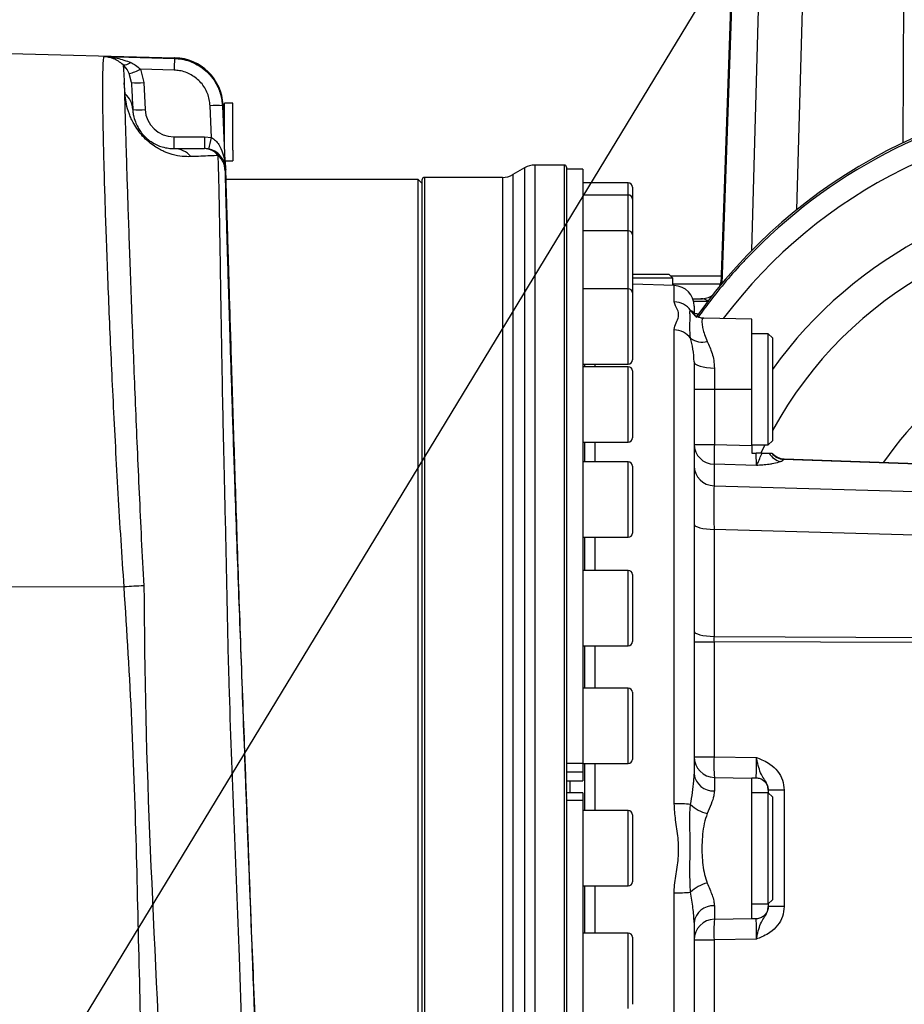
# Model space of a CAD drawing. Extents: x 0 to 16820, y 0 to 11880.
# Tile 44 of 78: x 7945 to 8160, y 6791 to 7030. Entities that reach past the tile are written whole.
import ezdxf

# ---------------------------------------------------------------- set-up
doc = ezdxf.new("R2010")
doc.units = 0
doc.header["$LTSCALE"] = 20
doc.layers.get('0').update_dxf_attribs({"linetype": 'CONTINUOUS'})
doc.styles.add('SLDTEXTSTYLE0', font='TXT', dxfattribs={"width": 0.605})
doc.dimstyles.new('SLDDIMSTYLE0', dxfattribs={"dimtxt": 100, "dimasz": 100, "dimexe": 0, "dimexo": 0.0625, "dimgap": 25, "dimtad": 1, "dimdec": 1, "dimrnd": 1e-09, "dimzin": 12, "dimtxsty": 'SLDTEXTSTYLE0', "dimsah": 1, "dimcen": 0, "dimazin": 3, "dimtfac": 1, "dimtofl": 0, "dimtmove": 0, "dimatfit": 3, "dimtolj": 1, "dimtzin": 12})
doc.dimstyles.new('SLDDIMSTYLE1', dxfattribs={"dimtxt": 100, "dimasz": 100, "dimexe": 0, "dimexo": 0.0625, "dimgap": 25, "dimtad": 1, "dimdec": 4, "dimlfac": 20, "dimzin": 12, "dimtxsty": 'SLDTEXTSTYLE0', "dimsah": 1, "dimcen": 0.09, "dimadec": 1, "dimazin": 3, "dimtfac": 1, "dimtofl": 0, "dimtmove": 0, "dimatfit": 3, "dimtolj": 1, "dimtzin": 12})

# ---------------------------------------------------------------- blocks, each defined once
blk = doc.blocks.new('_D')
at = {"color": 7, "linetype": 'CONTINUOUS'}
blk.add_line((10599.79, 8574.46), (7791.16, 6507.87), dxfattribs=at)
blk.add_solid([(10599.79, 8574.46), (10510.36, 8527.27), (10528.14, 8503.11)], dxfattribs=at)
at = {"color": 7, "linetype": 'CONTINUOUS', "insert": (8954.78, 7524), "char_height": 100, "attachment_point": 1, "rotation": 36.3456, "style": 'SLDTEXTSTYLE0'}
blk.add_mtext('R3487', dxfattribs=at)
blk = doc.blocks.new('_D_1')
at = {"color": 7, "linetype": 'CONTINUOUS'}
for q in [(9232.57, 8882.9), (7791.16, 6507.87)]:
    blk.add_line((8490.54, 7660.25), q, dxfattribs=at)
blk.add_solid([(8490.54, 7660.25), (8555.25, 7737.96), (8529.6, 7753.52)], dxfattribs=at)
at = {"color": 7, "linetype": 'CONTINUOUS', "insert": (8912.41, 8603.77), "char_height": 100, "attachment_point": 1, "rotation": 58.7465, "style": 'SLDTEXTSTYLE0'}
blk.add_mtext('R1348', dxfattribs=at)
blk = doc.blocks.new('_D_2')
at = {"color": 7, "linetype": 'CONTINUOUS'}
for p, q in [((4317.75, 7120.33), (3817.21, 7208.59)), ((7831.16, 6507.87), (11826.43, 6507.87))]:
    blk.add_line(p, q, dxfattribs=at)
blk.add_arc((7791.16, 6507.87), 4005.26, 0, 170, dxfattribs=at)
for points in [[(3846.75, 7203.38), (3880.08, 7298.85), (3850.61, 7304.42)], [(11796.43, 6507.87), (11810.18, 6608.05), (11780.18, 6607.68)]]:
    blk.add_solid(points, dxfattribs=at)
at = {"color": 7, "linetype": 'CONTINUOUS', "insert": (8009.94, 10638.69), "char_height": 100, "attachment_point": 1, "rotation": 355, "style": 'SLDTEXTSTYLE0'}
blk.add_mtext('170°', dxfattribs=at)

msp = doc.modelspace()

# ---------------------------------------------------------------- linework, layer by layer
at = {"color": 7, "linetype": 'CONTINUOUS'}
for p, q in [((8115.7314156, 6965.8725655), (8118.4901272, 7044.8716379)), ((7909.1647242, 7022.8716231), (7982.9983388, 7020.9382272)), ((7972.5195889, 7014.8978925), (7972.0027422, 7017.0788861)), ((7994.8562061, 7007.4942804), (7994.7701518, 7009.4654656)), ((7997.1647237, 7009.8716116), (7995.1647197, 7009.8716116)), ((7995.1647197, 7000.3964401), (7995.1647197, 7009.8716116)), ((7997.1647237, 6998.4950817), (7997.1647237, 7009.8716116)), ((7995.1647197, 7007.2825945), (7994.8630159, 7007.338444)), ((7997.1647237, 6998.4950817), (7997.1647237, 6995.8716429)), ((7995.3636651, 6995.8716429), (7997.1647237, 6995.8716429)), ((7995.4549049, 6993.7819636), (7995.3636651, 6995.8716429)), ((8077.6647304, 6994.8716259), (8070.5044841, 6994.8716259)), ((8068.0044566, 6994.2017591), (8065.1288305, 6992.5415016)), ((8078.164724, 6994.3716324), (8078.164724, 6663.3716321)), ((8082.1647321, 6993.8716388), (8078.164724, 6993.8716388)), ((8082.1647321, 6993.8716388), (8082.1647321, 6849.5715952)), ((8042.1647106, 6991.3716412), (7995.5232118, 6991.3716412)), ((8043.1647276, 6990.3716243), (8042.1647106, 6991.3716412)), ((8042.1647106, 6666.3716382), (8042.1647106, 6991.3716412)), ((8043.1647276, 6666.3716382), (8043.1647276, 6991.3716412)), ((8062.6288329, 6991.8716348), (8043.6647211, 6991.8716348)), ((8093.1647097, 6990.5216492), (8082.1647321, 6990.5216492)), ((8093.1647097, 6987.5913954), (8082.1647321, 6987.5913954)), ((8094.1647266, 6989.5216322), (8094.1647266, 6986.5913785)), ((8094.1647266, 6986.5913785), (8094.1647266, 6977.91327)), ((8093.1647097, 6978.9132572), (8082.1647321, 6978.9132572)), ((8094.1647266, 6977.91327), (8094.1647266, 6963.820765)), ((8094.1647266, 6968.3716393), (8097.9553436, 6968.3716393)), ((8097.9553436, 6968.3716393), (8102.9998933, 6968.3716393)), ((8103.9999102, 6967.3716522), (8102.9998933, 6968.3716393)), ((8098.5517775, 6967.3716522), (8094.1647266, 6967.3716522)), ((8104.3392097, 6965.5972815), (8094.1647266, 6965.9525848)), ((8103.9999102, 6967.3716522), (8098.5517775, 6967.3716522)), ((8115.8012127, 6967.8716457), (8103.4998869, 6967.8716457)), ((8103.9999102, 6965.6091428), (8103.9999102, 6967.3716522)), ((8093.1647097, 6964.8207522), (8082.1647321, 6964.8207522)), ((8094.1647266, 6963.820765), (8094.1647266, 6947.5207424)), ((8108.840463, 6962.3716271), (8110.7807134, 6962.3716271)), ((8109.1647123, 6960.6003261), (8109.1647123, 6958.622346)), ((8109.1532682, 6958.5746622), (8109.1568743, 6958.4382272)), ((8123.1647109, 6957.4638701), (8111.5390633, 6957.6667941)), ((8123.1647109, 6940.3940535), (8123.1647109, 6957.4638701)), ((8127.164719, 6953.8940585), (8123.1647109, 6953.8940585)), ((8128.1647359, 6952.8940714), (8127.164719, 6953.8940585)), ((8127.164719, 6927.2573388), (8127.164719, 6953.8940585)), ((8128.1647359, 6952.8940714), (8128.1647359, 6928.2304442)), ((8109.1647123, 6947.0408953), (8109.1647123, 6846.9101286)), ((8082.1647321, 6946.5207553), (8093.1647097, 6946.5207553)), ((8093.1647097, 6945.8554185), (8082.1647321, 6945.8554185)), ((8082.5098728, 6946.5207553), (8082.5098728, 6945.8554185)), ((8094.1647266, 6944.8554313), (8094.1647266, 6928.5554087)), ((8123.1647109, 6926.7284072), (8123.1647109, 6940.3940535)), ((8127.164719, 6926.8940485), (8128.1647359, 6927.8940654)), ((8128.1647359, 6928.2304442), (8128.1647359, 6927.8940654)), ((8082.1647321, 6927.5554216), (8093.1647097, 6927.5554216)), ((8082.5098728, 6927.5554216), (8082.5098728, 6922.7461016)), ((8123.1647109, 6926.8940485), (8127.164719, 6926.8940485)), ((8123.1647109, 6926.7284072), (8123.1647109, 6924.8716331)), ((8127.164719, 6926.8940485), (8127.164719, 6927.2573388)), ((8123.1647109, 6924.8716331), (8124.2478763, 6924.8716331)), ((8127.4020349, 6924.8716331), (8127.9972469, 6924.8716331)), ((8131.025133, 6923.4892226), (8191.664723, 6921.3716483)), ((8093.1647097, 6922.7461016), (8082.1647321, 6922.7461016)), ((8094.1647266, 6921.7460847), (8094.1647266, 6905.4460919)), ((8082.1647321, 6904.4461048), (8093.1647097, 6904.4461048)), ((8082.5098728, 6904.4461048), (8082.5098728, 6896.3808513)), ((8093.1647097, 6896.3808513), (8082.1647321, 6896.3808513)), ((8094.1647266, 6895.3808642), (8094.1647266, 6879.0808714)), ((8082.1647321, 6878.0808544), (8093.1647097, 6878.0808544)), ((8082.5098728, 6878.0808544), (8082.5098728, 6867.7729166)), ((8093.1647097, 6867.7729166), (8082.1647321, 6867.7729166)), ((8094.1647266, 6866.7728997), (8094.1647266, 6850.4729069)), ((8082.1647321, 6849.5715952), (8082.1647321, 6847.3303116)), ((8082.1647321, 6849.4729197), (8093.1647097, 6849.4729197)), ((8082.5098728, 6849.4729197), (8082.5098728, 6838.0216456)), ((8082.1647321, 6847.3303116), (8082.1647321, 6845.2710307)), ((8078.164724, 6845.2614045), (8082.1647321, 6845.2614045)), ((8082.1647321, 6845.2710307), (8082.1647321, 6845.2614045)), ((8114.0774761, 6846.1000717), (8123.1647109, 6845.9414637)), ((8123.1647109, 6846.0216022), (8123.1647109, 6845.9414637)), ((8123.1647109, 6811.8018306), (8123.1647109, 6845.9414637)), ((8082.1647321, 6842.3640228), (8078.164724, 6842.3640228)), ((8082.1647321, 6842.3640228), (8082.1647321, 6840.5050135)), ((8127.164719, 6842.3716522), (8123.1647109, 6842.3716522)), ((8127.164719, 6843.0201507), (8127.164719, 6842.9693675)), ((8127.164719, 6842.9693675), (8127.164719, 6842.3716522)), ((8128.1647359, 6841.3716352), (8127.164719, 6842.3716522)), ((8127.164719, 6815.3716421), (8127.164719, 6842.3716522)), ((8082.1647321, 6840.5050135), (8082.1647321, 6665.1752389)), ((8128.1647359, 6841.3716352), (8128.1647359, 6816.4428866)), ((8093.1647097, 6838.0216456), (8082.1647321, 6838.0216456)), ((8094.1647266, 6837.0216286), (8094.1647266, 6820.7216358)), ((8082.1647321, 6819.7216487), (8093.1647097, 6819.7216487)), ((8082.5098728, 6819.7216487), (8082.5098728, 6808.2703746)), ((8123.1647109, 6815.3716421), (8127.164719, 6815.3716421)), ((8127.164719, 6815.3716421), (8128.1647359, 6816.3716293)), ((8127.164719, 6815.3716421), (8127.164719, 6814.7739268)), ((8128.1647359, 6816.4428866), (8128.1647359, 6816.3716293)), ((8127.164719, 6814.7739268), (8127.164719, 6814.7231138)), ((8109.1647123, 6810.8331359), (8109.1647123, 6697.1429384)), ((8114.0774761, 6811.6431928), (8123.1647109, 6811.8018306)), ((8123.1647109, 6811.8018306), (8123.1647109, 6811.7216623)), ((8093.1647097, 6808.2703746), (8082.1647321, 6808.2703746)), ((8094.1647266, 6807.2703576), (8094.1647266, 6790.9703648))]:
    msp.add_line(p, q, dxfattribs=at)
at = {"color": 8, "linetype": 'CONTINUOUS'}
for p, q in [((8118.6263238, 7044.8716379), (8115.8736025, 6966.0438693)), ((8123.1391405, 6974.0750289), (8125.1577412, 7044.8716379)), ((8135.757861, 7044.8716379), (8134.0209519, 6983.9540518)), ((8159.9283789, 7000.2816415), (8160.1333891, 7044.8716379)), ((7982.9774772, 7020.7637644), (7982.9983388, 7020.9382272)), ((7974.7417544, 7018.1400276), (7975.5154823, 7014.8978925)), ((7982.8989481, 7017.92557), (7974.7417544, 7018.1400276)), ((7970.9811037, 7012.1818281), (7970.7894151, 7014.8086644)), ((7975.5154823, 7014.8978925), (7975.8587305, 7008.3482957)), ((7991.9873004, 7001.5302992), (7991.6527544, 7009.2839098)), ((7994.6727877, 7009.463439), (7994.6498995, 7009.2569685)), ((7994.7221403, 7009.4633198), (7994.6727877, 7009.463439)), ((7982.8491335, 7001.7146266), (7990.2799551, 7001.7146266)), ((7982.8491335, 7001.7146266), (7982.8491335, 6998.871634)), ((7990.2799551, 7001.7146266), (7991.9873004, 7001.5302992)), ((8070.5044841, 6994.8716259), (8070.5044841, 6662.8716386)), ((8077.6647304, 6662.8716386), (8077.6647304, 6994.8716259)), ((7995.2502822, 6994.087795), (7995.248494, 6993.8062525)), ((7995.2891444, 6994.0881825), (7995.2502822, 6994.087795)), ((7995.3042542, 6994.0883315), (7995.2891444, 6994.0881825)), ((8065.1288305, 6992.5415016), (8065.1288305, 6665.2017629)), ((8068.0044566, 6994.2017591), (8068.0044566, 6663.5415054)), ((8043.6647211, 6991.8716348), (8043.6647211, 6665.8716446)), ((8062.6288329, 6991.8716348), (8062.6288329, 6665.8716446)), ((8093.1647097, 6987.5913954), (8093.1647097, 6990.5216492)), ((8093.1647097, 6978.9132572), (8093.1647097, 6987.5913954)), ((8093.1647097, 6964.8207522), (8093.1647097, 6978.9132572)), ((8103.9999102, 6966.0236633), (8115.5955766, 6966.0236633)), ((8093.1647097, 6946.5207553), (8093.1647097, 6964.8207522)), ((8104.3392097, 6961.6449869), (8104.3392097, 6965.5972815)), ((8112.4538754, 6961.7503083), (8109.0306913, 6961.7503083)), ((8104.3392097, 6839.7049702), (8104.3392097, 6954.8222816)), ((8085.0600277, 6946.5207553), (8085.0600277, 6945.8554185)), ((8093.1647097, 6927.5554216), (8093.1647097, 6945.8554185)), ((8114.0774761, 6945.5459512), (8114.0774761, 6940.3940535)), ((8109.1647123, 6940.3940535), (8114.0774761, 6940.3940535)), ((8114.0774761, 6940.3940535), (8114.0774761, 6927.0144201)), ((8114.0774761, 6940.3940535), (8123.1647109, 6940.3940535)), ((8085.0600277, 6927.5554216), (8085.0600277, 6922.7461016)), ((8109.1647123, 6927.0144201), (8114.0774761, 6927.0144201)), ((8114.0774761, 6927.0144201), (8123.1647109, 6926.7284072)), ((8131.0239707, 6923.4624303), (8130.8841978, 6923.3238793)), ((8191.664723, 6921.2013579), (8130.8841978, 6923.3238793)), ((8093.1647097, 6904.4461048), (8093.1647097, 6922.7461016)), ((8113.9902149, 6922.1877551), (8113.9902149, 6916.9507718)), ((8124.2694234, 6921.8641913), (8113.9902149, 6922.1877551)), ((8113.9902149, 6916.9507718), (8191.664723, 6914.7360719)), ((8113.9902149, 6906.3506222), (8113.9902149, 6880.3641892)), ((8191.664723, 6904.1359222), (8113.9902149, 6906.3506222)), ((8085.0600277, 6904.4461048), (8085.0600277, 6896.3808513)), ((8093.1647097, 6878.0808544), (8093.1647097, 6896.3808513)), ((7909.1647242, 6892.5007975), (7970.7572435, 6892.3898435)), ((8113.9902149, 6880.3641892), (8191.664723, 6880.0070679)), ((8085.0600277, 6878.0808544), (8085.0600277, 6867.7729166)), ((8109.1647123, 6879.0708876), (8113.9902149, 6879.0708876)), ((8113.9902149, 6879.0708876), (8113.9902149, 6851.0993219)), ((8191.664723, 6878.7137664), (8113.9902149, 6879.0708876)), ((8093.1647097, 6849.4729197), (8093.1647097, 6867.7729166)), ((8109.1647123, 6851.0993219), (8113.9902149, 6851.0993219)), ((8113.9902149, 6851.0993219), (8124.2694234, 6850.9198821)), ((8078.164724, 6849.5715952), (8082.1647321, 6849.5715952)), ((8085.0600277, 6849.4729197), (8085.0600277, 6838.0216456)), ((8082.1647321, 6847.3303116), (8078.164724, 6847.3303116)), ((8078.164724, 6845.2710307), (8082.1647321, 6845.2710307)), ((8078.9647375, 6845.2614045), (8078.9647375, 6842.3640228)), ((8114.0774761, 6846.1000717), (8114.0774761, 6842.8530789)), ((8131.025133, 6843.0201507), (8127.164719, 6843.0201507)), ((8131.025133, 6843.0201507), (8131.025133, 6814.7231138)), ((8082.1647321, 6840.5050135), (8078.164724, 6840.5050135)), ((8093.1647097, 6819.7216487), (8093.1647097, 6838.0216456)), ((8085.0600277, 6819.7216487), (8085.0600277, 6808.2703746)), ((8104.3392097, 6692.145983), (8104.3392097, 6818.0382943)), ((8114.0774761, 6814.8901856), (8114.0774761, 6811.6431928)), ((8131.025133, 6814.7231138), (8127.164719, 6814.7231138)), ((8093.1647097, 6789.9703777), (8093.1647097, 6808.2703746)), ((8109.1647123, 6806.6439724), (8113.9902149, 6806.6439724)), ((8124.2694234, 6806.8233824), (8113.9902149, 6806.6439724)), ((8113.9902149, 6806.6439724), (8113.9902149, 6778.6724067))]:
    msp.add_line(p, q, dxfattribs=at)
at = {"color": 8, "linetype": 'CONTINUOUS', "flags": 128}
for points in [[(7965.9103875, 7021.2124682), (7971.9083135, 7021.0547543), (7982.9774772, 7020.7637644)], [(7982.9774772, 7020.7637644), (7982.9746758, 7020.6859207), (7982.9693412, 7020.5101466), (7982.9616373, 7020.2422834), (7982.9518323, 7019.8913312), (7982.9402392, 7019.4691515), (7982.9272752, 7018.989811), (7982.9133426, 7018.4694624), (7982.8989481, 7017.92557)], [(7994.6498995, 7009.2569685), (7994.9081962, 7003.2707846), (7995.3042542, 6994.0883315)], [(8109.1647123, 6947.0408953), (8109.258679, 6946.7524088), (8109.5370327, 6946.4747703), (8109.989283, 6946.218381), (8110.5984722, 6945.9929264), (8111.3416825, 6945.8068407), (8112.1910189, 6945.6671572), (8113.1145035, 6945.5790913), (8114.0774761, 6945.5459512)], [(8126.3536786, 6926.8940485), (8126.3238167, 6926.8339968), (8125.3963386, 6924.914608)], [(8109.1647123, 6907.6439536), (8109.2565929, 6907.3970115), (8109.5288073, 6907.1591592), (8109.9713718, 6906.9391287), (8110.5680143, 6906.7449963), (8111.2968301, 6906.583885), (8112.1310269, 6906.4617253), (8113.0399679, 6906.3830173), (8113.9902149, 6906.3506222)], [(8109.1647123, 6881.6574908), (8109.2565929, 6881.4105785), (8109.5288073, 6881.1727262), (8109.9713718, 6880.9526658), (8110.5680143, 6880.7585335), (8111.2968301, 6880.5974222), (8112.1310269, 6880.4752624), (8113.0399679, 6880.3965545), (8113.9902149, 6880.3641892)]]:
    msp.add_lwpolyline(points, dxfattribs=at)
at = {"color": 7, "linetype": 'CONTINUOUS', "flags": 128}
msp.add_lwpolyline([(8115.4107426, 6965.4840625), (8115.6525587, 6966.2468827), (8115.7776688, 6967.1971298)], dxfattribs=at)
at = {"color": 7, "linetype": 'CONTINUOUS'}
for centre, radius, start, end in [((7791.1647235, 6507.8716374), 3487, 190, 170), ((7791.1647235, 6507.8716374), 1348, 190, 170), ((7982.7816635, 7008.9397964), 12, 2.511965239, 88.5), ((8215.7011719, 6883.0468606), 129.8247735, 90.008685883, 144.839827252), ((8215.5972834, 6883.049672), 129.3247537, 98.94574055, 136.409968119), ((8070.5044695, 6989.8716374), 5, 90, 120), ((8077.6647235, 6994.3716374), 0.5, 0, 90), ((8062.6288251, 6996.8716374), 5, 270, 300), ((8043.6647235, 6991.3716374), 0.5, 90, 180), ((8093.1647235, 6989.5216374), 1, 0, 90), ((8093.1647235, 6986.5913926), 1, 0, 90), ((8093.1647235, 6977.9132661), 1, 0, 90), ((8093.1647235, 6963.8207533), 1, 0, 90), ((8104.1647235, 6960.6003327), 5, 0, 88), ((8110.7807123, 6967.3716374), 5, 270, 304.587684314), ((8093.1647235, 6947.5207533), 1, 270, 360), ((8093.1647235, 6944.8554215), 1, 0, 90), ((8093.1647235, 6928.5554215), 1, 270, 360), ((8131.1647235, 6927.4867821), 4, 220.827675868, 268), ((8093.1647235, 6921.7460979), 1, 0, 90), ((8093.1647235, 6905.4460979), 1, 270, 360), ((8093.1647235, 6895.3808608), 1, 0, 90), ((8093.1647235, 6879.0808608), 1, 270, 360), ((8093.1647235, 6866.7729115), 1, 0, 90), ((8114.1647235, 6851.0993149), 5, 180, 269), ((8093.1647235, 6850.4729115), 1, 270, 360), ((8093.1647235, 6837.0216374), 1, 0, 90), ((8093.1647235, 6820.7216374), 1, 270, 360), ((8114.1647235, 6806.6439599), 5, 91, 180), ((8093.1647235, 6807.2703633), 1, 0, 90)]:
    msp.add_arc(centre, radius, start, end, dxfattribs=at)
at = {"color": 8, "linetype": 'CONTINUOUS'}
for centre, radius, start, end in [((7982.684204, 7008.9424406), 11.999899, 2.488387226, 88.499932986), ((7967.3325422, 7033.199111), 16.7830993, 286.156862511, 296.197624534), ((7974.0175356, 7029.2520507), 14.4321066, 264.042389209, 275.957610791), ((7967.3733259, 7008.0323073), 5.4985983, 3.294436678, 48.994853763), ((7993.0208742, 6994.7579338), 14.5902615, 83.589471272, 95.380494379), ((7974.3607839, 7022.7024539), 14.4321066, 264.042389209, 275.957610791), ((7982.8491317, 7008.7146295), 7, 183, 270), ((8215.1842625, 6883.0413063), 123.8702506, 90.008557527, 143.002185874), ((7930.6267598, 7014.2326745), 62.6615216, 345.701045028, 348.304281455), ((7982.803767, 6993.4682626), 5.4035619, 39.512501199, 89.518957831), ((8214.7821618, 6883.0140002), 106.6501779, 90.009262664, 144.307893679), ((8214.6697669, 6883.0052319), 98.6188717, 21.326811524, 151.302257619), ((8104.1902082, 6956.6109728), 5.0362187, 35.294928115, 88.304600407), ((8112.1478594, 6961.817258), 4.4804166, 210.833746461, 236.045517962), ((8104.2323166, 6949.7104954), 5.1129037, 37.27748386, 88.802056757), ((8214.6025617, 6882.9783084), 71.4441114, 30.158743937, 146.274005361), ((8111.1032386, 6956.4494105), 4.5955881, 232.422820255, 285.734209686), ((8114.0740295, 6927.0970523), 4.9100126, 180.964295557, 269.021905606), ((8232.5394959, 6922.4586258), 118.5495904, 177.797613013, 180.130913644), ((8130.9843147, 6926.8458837), 4.0902805, 208.859849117, 258.769239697), ((8131.2542972, 6927.4805304), 4.173095, 218.694727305, 264.911923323), ((8131.1618138, 6927.4678997), 4.0078406, 220.375701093, 268.029017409), ((8114.0740906, 6921.8601296), 4.9100742, 180.964642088, 269.021205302), ((7977.7924924, 6796.738117), 95.9101012, 91.366776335, 94.20656865), ((8149.8861754, 6849.2254941), 35.9448356, 177.011779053, 184.988197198), ((8113.720434, 6847.4237369), 4.5845822, 186.432318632, 274.466653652), ((8104.6077724, 6800.4791206), 39.2267689, 84.59798156, 90.392273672), ((8114.236228, 6845.548321), 8.4516525, 225.388942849, 257.100365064), ((8114.2362419, 6812.1948375), 8.4517589, 102.899566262, 134.610477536), ((8104.6076223, 6857.2608577), 39.2234818, 269.607912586, 275.402692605), ((8113.720434, 6810.3195276), 4.5845822, 85.533346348, 173.567681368), ((8149.8858222, 6808.5177877), 35.9444822, 175.011781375, 182.988230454)]:
    msp.add_arc(centre, radius, start, end, dxfattribs=at)
for centre, major_axis, ratio, start_param, end_param in [((8124.1647235, 6926.6996733), (-0.0944075, 5.005447), 0.0104397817, 3.4027437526, 4.3383344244), ((8124.0251255, 6923.9463365), (6.99962, -0.272599), 0.2675724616, 5.7994386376, 6.0925952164), ((8131.1647235, 6918.4812962), (-0.1396022, 5.0079226), 0.0036611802, 6.2829551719, 6.3865830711), ((8114.1647235, 6902.4508123), (-0.1425569, 15.0101598), 0.0094828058, 0.2613843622, 1.3078785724), ((8114.1647235, 6879.0692727), (-0.0230428, 5.0001585), 0.0348961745, 1.3086756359, 1.5703146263), ((8124.1647235, 6850.9247642), (-0.0524184, 5.0016758), 0.0209201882, 3.3127005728, 4.711195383), ((8124.1647235, 6806.8185105), (0.0524184, 5.0016758), 0.0209201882, 4.7135825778, 6.1120773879)]:
    msp.add_ellipse(centre, major_axis=major_axis, ratio=ratio, start_param=start_param, end_param=end_param, dxfattribs=at)
at = {"color": 7, "linetype": 'CONTINUOUS'}
for centre, major_axis, start_param, end_param in [((8148.7976189, 6850.4947954), (143.2685152, -2.5007612), 4.5331144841, 4.540696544), ((8148.7976189, 6807.2484793), (-143.2685152, -2.5007612), 4.8840814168, 4.8916634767)]:
    msp.add_ellipse(centre, major_axis=major_axis, ratio=0.0348941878, start_param=start_param, end_param=end_param, dxfattribs=at)
at = {"color": 8, "linetype": 'CONTINUOUS'}
for points, knots in [([(7970.7572435, 6892.3898435), (7970.5026678, 6896.1838218), (7969.9917493, 6903.7981143), (7969.3168633, 6915.1613368), (7968.693066, 6926.4408362), (7968.1380024, 6937.3847231), (7967.6427087, 6947.8682958), (7967.2046524, 6957.8781017), (7966.8149698, 6967.4766466), (7966.4792896, 6976.4448907), (7966.1988596, 6984.6885733), (7965.9678878, 6992.2059388), (7965.7883184, 6999.0356533), (7965.6598106, 7005.0108801), (7965.586986, 7010.0798759), (7965.5659207, 7014.2524539), (7965.6009086, 7017.5415674), (7965.6965342, 7019.8791805), (7965.8118714, 7020.8895335), (7965.8950277, 7021.1621189), (7965.9103875, 7021.2124682)], [0, 0, 0, 0, 0.0569188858, 0.1142328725, 0.1727923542, 0.2317818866, 0.2887062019, 0.3460255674, 0.4045906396, 0.463587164, 0.5205072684, 0.577822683, 0.6363848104, 0.695379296, 0.7522656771, 0.8095475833, 0.8680760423, 0.9270342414, 0.9865224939, 1, 1, 1, 1]), ([(7970.5347841, 7019.231627), (7970.5286259, 7019.2369159), (7969.7708096, 7019.8877608), (7968.2351724, 7020.7895488), (7966.6695407, 7021.1511491), (7965.9145549, 7021.2121316), (7965.9103875, 7021.2124682)], [0, 0, 0, 0, 0.0042303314, 0.5205778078, 0.9973536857, 1, 1, 1, 1]), ([(7965.9103875, 7021.2124682), (7965.9169787, 7021.212171), (7966.9608948, 7021.165103), (7969.1610894, 7020.933868), (7971.2795744, 7020.1858316), (7972.3914688, 7019.793222)], [0, 0, 0, 0, 0.00301001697, 0.47672628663, 1, 1, 1, 1]), ([(7972.0027422, 7017.0788861), (7971.7679572, 7017.5348024), (7971.5177498, 7018.0206669), (7971.0046599, 7018.7153731), (7970.7512391, 7018.9858068), (7970.5173646, 7019.2353821)], [0, 0, 0, 0, 0.5400573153, 0.5755325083, 1, 1, 1, 1]), ([(7972.3914688, 7019.793222), (7972.7760869, 7019.5998382), (7973.6248367, 7019.1730916), (7974.3469001, 7018.5052378), (7974.7417544, 7018.1400276)], [0, 0, 0, 0, 0.4531584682, 1, 1, 1, 1]), ([(7982.9774772, 7020.7637644), (7983.5643294, 7020.7231958), (7984.825005, 7020.6360464), (7986.7042228, 7020.1194388), (7988.5581753, 7019.2839038), (7990.2427067, 7018.1341854), (7991.7175211, 7016.7202608), (7992.9289684, 7015.0711767), (7994.049014, 7012.8460402), (7994.5528549, 7010.8386795), (7994.6358161, 7009.486511), (7994.6498995, 7009.2569685)], [0, 0, 0, 0, 0.0977934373, 0.2100797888, 0.3223673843, 0.4352011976, 0.5480386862, 0.6611607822, 0.7742883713, 0.9616834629, 1, 1, 1, 1]), ([(7991.6527544, 7009.2839098), (7991.5087316, 7010.2986816), (7991.2206658, 7012.3283672), (7989.5409406, 7014.9746734), (7987.1553535, 7016.9176209), (7984.7850945, 7017.7913308), (7983.3387312, 7017.8942702), (7982.8989481, 7017.92557)], [0, 0, 0, 0, 0.2261794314, 0.4523905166, 0.6778329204, 0.9020414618, 1, 1, 1, 1]), ([(7970.7894151, 7014.8086644), (7970.8119596, 7013.7956373), (7970.8570825, 7011.7680572), (7970.961649, 7007.7446602), (7971.0966146, 7002.9239778), (7971.2679704, 6997.1760387), (7971.47721, 6990.5113019), (7971.7204538, 6983.1113683), (7971.9975068, 6975.0284759), (7972.3099412, 6966.2913832), (7972.6577052, 6956.9687222), (7973.0398662, 6947.137835), (7973.456419, 6936.8651455), (7973.9076659, 6926.1985157), (7974.3974711, 6915.2080676), (7974.9236765, 6903.9957856), (7975.3113109, 6896.408243), (7975.5047982, 6892.6209307)], [0, 0, 0, 0, 0.0629765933, 0.1260480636, 0.1890238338, 0.25642441, 0.3240566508, 0.3916877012, 0.4590872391, 0.5265126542, 0.5941692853, 0.6618256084, 0.7292522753, 0.7968232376, 0.8646252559, 0.9324278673, 1, 1, 1, 1]), ([(7986.9725381, 6996.9062603), (7986.3030558, 6996.9022823), (7984.965353, 6996.8943337), (7982.7545389, 6997.3013949), (7980.8167777, 6997.9682611), (7979.3509004, 6998.6779335), (7978.1130464, 6999.4159989), (7976.7183615, 7000.4477168), (7975.2767824, 7001.8308141), (7973.9999083, 7003.4213659), (7973.1022875, 7004.8698844), (7972.4623275, 7006.1567034), (7971.7817992, 7007.8396516), (7971.2545292, 7009.7533688), (7971.0560186, 7011.2442829), (7970.9960313, 7011.9950109), (7970.9811037, 7012.1818281)], [0, 0, 0, 0, 0.12973357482, 0.25922263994, 0.34755413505, 0.39189966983, 0.43614353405, 0.48559149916, 0.53568797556, 0.57983274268, 0.63338987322, 0.67778227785, 0.72228798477, 0.84112394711, 0.96046402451, 1, 1, 1, 1]), ([(7990.2799551, 7001.7146266), (7990.2799551, 7001.3373483), (7990.2799551, 7000.5827569), (7990.2799551, 6999.6481235), (7990.2799551, 6998.9978995), (7990.2799551, 6998.9137199), (7990.2799551, 6998.871634)], [0, 0, 0, 0, 0.249995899, 0.500014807, 0.7500305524, 1, 1, 1, 1]), ([(7991.9873004, 7001.5302992), (7992.3188758, 7001.3178046), (7993.0283558, 7000.8631246), (7993.9408452, 6999.5808236), (7994.8156253, 6997.6013107), (7995.1863079, 6995.6991021), (7995.2839098, 6994.4681871), (7995.2979007, 6994.2181573), (7995.3005379, 6994.1665357), (7995.3019792, 6994.1374582), (7995.3027841, 6994.1207891), (7995.3031958, 6994.1119458), (7995.3033872, 6994.1081024), (7995.3034398, 6994.1072348), (7995.3034464, 6994.1071075), (7995.3034495, 6994.1070473)], [0, 0, 0, 0, 0.1320730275, 0.2825998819, 0.5389368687, 0.9022070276, 0.9774813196, 0.987522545, 0.9931679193, 0.9963316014, 0.9981069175, 0.9994218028, 0.9996524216, 0.9998359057, 1, 1, 1, 1]), ([(7993.5695951, 6997.1833027), (7992.9490376, 6997.1537835), (7990.9625515, 6997.0592886), (7988.5982539, 6996.9686111), (7986.9725381, 6996.9062603)], [0, 0, 0, 0, 0.312389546, 1, 1, 1, 1]), ([(7993.5695951, 6997.1833027), (7993.3020387, 6997.4701389), (7992.7919663, 6998.0169664), (7991.6759219, 6998.6886837), (7990.8156107, 6998.799456), (7990.2550404, 6998.871634)], [0, 0, 0, 0, 0.2776571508, 0.5293285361, 1, 1, 1, 1]), ([(7991.3470422, 6998.7564481), (7990.9924025, 6998.81404), (7990.6377431, 6998.8716351), (7990.279975, 6998.871634), (7990.2799551, 6998.871634)], [0, 0, 0, 0, 0.9999444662, 1, 1, 1, 1]), ([(8004.9930637, 6565.7363406), (8004.6110718, 6592.0407153), (8003.8469776, 6644.6570781), (8001.4622394, 6723.5616507), (7999.0191677, 6798.2661485), (7996.812668, 6850.1252901), (7995.9607655, 6879.2589352), (7995.789876, 6889.7514345), (7995.5596042, 6900.172848), (7995.3316354, 6910.3763845), (7995.0949631, 6920.1043865), (7994.8796507, 6929.3190173), (7994.7013412, 6938.0312206), (7994.5440642, 6946.3551056), (7994.4067939, 6954.2240528), (7994.2867707, 6961.582638), (7994.1796515, 6968.4246989), (7994.0813309, 6974.7411944), (7993.9880087, 6980.4912445), (7993.8980545, 6985.6369752), (7993.8050731, 6990.1449262), (7993.7017755, 6994.0684508), (7993.6137383, 6996.1430619), (7993.5695951, 6997.1833027)], [0, 0, 0, 0, 0.16544067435, 0.33092923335, 0.49644184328, 0.63548217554, 0.65740235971, 0.67968929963, 0.7021344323, 0.7246068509, 0.74691170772, 0.76798783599, 0.78912702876, 0.81040878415, 0.83158581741, 0.85262927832, 0.87364412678, 0.8947482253, 0.91594375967, 0.9369998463, 0.95795349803, 0.9789172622, 1, 1, 1, 1]), ([(7995.248494, 6993.8062525), (7995.2153133, 6994.1224972), (7995.1482731, 6994.7614565), (7994.7945158, 6995.6714554), (7994.280097, 6996.5077805), (7993.8048213, 6996.9596572), (7993.5695951, 6997.1833027)], [0, 0, 0, 0, 0.2474701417, 0.5000032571, 0.7525387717, 1, 1, 1, 1]), ([(7995.248494, 6993.8062525), (7995.2719633, 6992.8149772), (7995.3190396, 6990.8266091), (7995.4199673, 6986.9454527), (7995.5425615, 6982.4386987), (7995.6879508, 6977.2827925), (7995.8549361, 6971.5323637), (7996.042755, 6965.2290888), (7996.2503237, 6958.4212059), (7996.4768895, 6951.1504888), (7996.7222214, 6943.4402012), (7996.9854068, 6935.336937), (7997.2657385, 6926.8824209), (7997.5974799, 6917.0790629), (7997.9859543, 6905.8902962), (7998.4386427, 6893.291253), (7998.9146951, 6880.4689159), (7999.4260338, 6867.2653055), (7999.8643627, 6855.8176), (8000.2317981, 6846.1527918), (8000.5197019, 6838.535164), (8000.8014445, 6831.0344901), (8001.0770048, 6823.6506614), (8001.3464566, 6816.3834314), (8001.6096896, 6809.2323947), (8002.0233886, 6797.9133068), (8002.5729482, 6782.6497518), (8003.2397877, 6763.6611505), (8003.8852212, 6744.7502367), (8004.509456, 6725.8107426), (8005.1088284, 6706.8291819), (8005.6756984, 6687.9480571), (8006.2260203, 6668.4302724), (8006.7489669, 6648.2614458), (8007.2297276, 6627.5660142), (8007.6423601, 6606.9326281), (8007.9891929, 6586.1362853), (8008.1470377, 6572.2776741), (8008.2259153, 6565.3523004)], [0, 0, 0, 0, 0.0205737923, 0.0412683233, 0.0621271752, 0.0828228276, 0.1035709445, 0.1244176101, 0.1449709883, 0.165568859, 0.1862619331, 0.2068166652, 0.2273960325, 0.248056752, 0.2759674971, 0.3034702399, 0.3309691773, 0.3585326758, 0.3875001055, 0.4039266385, 0.420103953, 0.4360324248, 0.4517124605, 0.4671448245, 0.4823301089, 0.4972691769, 0.5392543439, 0.5795680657, 0.6182326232, 0.6597171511, 0.7002114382, 0.7391377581, 0.7799742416, 0.82452015, 0.8675841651, 0.9117643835, 0.9559072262, 1, 1, 1, 1]), ([(8104.3392097, 6954.8222816), (8104.3396176, 6954.8563824), (8104.3468095, 6955.4575393), (8104.7380183, 6956.5605844), (8105.5060822, 6958.0196706), (8105.3603472, 6959.4065879), (8104.6032207, 6960.6215353), (8104.4239834, 6961.3163575), (8104.3392097, 6961.6449869)], [0, 0, 0, 0, 0.0120805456, 0.2129661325, 0.4143414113, 0.6157382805, 0.8182561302, 1, 1, 1, 1]), ([(8112.7430175, 6961.7503083), (8112.2463, 6962.0107535), (8111.5963762, 6962.3515297), (8110.9363105, 6962.3677933), (8110.7807134, 6962.3716271)], [0, 0, 0, 0, 0.7642704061, 1, 1, 1, 1]), ([(8108.3007132, 6952.8072572), (8108.2194611, 6953.7030326), (8108.0556785, 6955.5086782), (8108.2439973, 6957.5956669), (8108.1546061, 6958.9142073), (8108.0608133, 6959.3354124), (8108.2588476, 6959.4884693), (8108.3007132, 6959.5208264)], [0, 0, 0, 0, 0.2320365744, 0.4677241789, 0.6997097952, 0.9365168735, 1, 1, 1, 1]), ([(8108.3007132, 6959.5208264), (8108.4594747, 6959.4976783), (8108.7790458, 6959.4510834), (8109.0981324, 6959.0552482), (8109.1410833, 6958.6150016), (8109.1563379, 6958.4586418)], [0, 0, 0, 0, 0.3889860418, 0.782989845, 1, 1, 1, 1]), ([(8109.1943954, 6958.831141), (8109.4002996, 6958.8163973), (8109.8424643, 6958.7847361), (8110.1447247, 6958.6402643), (8110.3062307, 6958.5630691)], [0, 0, 0, 0, 0.46567286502, 1, 1, 1, 1]), ([(8111.5384375, 6957.6309121), (8111.4279063, 6957.6249002), (8111.1681655, 6957.6107728), (8111.0350888, 6957.1120952), (8111.0595331, 6956.2590482), (8111.2751804, 6955.1167821), (8111.6395984, 6953.6992381), (8112.1105683, 6952.5890935), (8112.3494481, 6952.0260191)], [0, 0, 0, 0, 0.1398624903, 0.3286675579, 0.4950612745, 0.6657928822, 0.8304874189, 1, 1, 1, 1]), ([(8109.1647123, 6947.0408953), (8109.0973255, 6948.116006), (8108.9621401, 6950.2727968), (8108.521636, 6951.9607234), (8108.3007132, 6952.8072572)], [0, 0, 0, 0, 0.4984770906, 1, 1, 1, 1]), ([(8112.3494481, 6952.0260191), (8112.7726655, 6951.0943291), (8113.4139291, 6949.6826224), (8113.9763149, 6947.4204805), (8114.0434627, 6946.1762249), (8114.0774761, 6945.5459512)], [0, 0, 0, 0, 0.4892146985, 0.7412633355, 1, 1, 1, 1]), ([(8124.2694234, 6921.8641913), (8124.2705759, 6921.8654707), (8124.3234884, 6921.9242089), (8124.4193791, 6922.0571571), (8124.6772631, 6922.5166694), (8125.0326449, 6923.4288363), (8125.4804796, 6924.417849), (8125.6859575, 6924.8716331)], [0, 0, 0, 0, 0.00299184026, 0.13735778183, 0.25350743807, 0.65749025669, 1, 1, 1, 1]), ([(8130.1876877, 6922.8339291), (8130.0398584, 6922.771796), (8129.4789091, 6922.5360273), (8128.5789004, 6922.3291724), (8127.3459797, 6922.1314883), (8126.2362998, 6922.0018283), (8125.0513375, 6921.9147179), (8124.3980076, 6921.872519), (8124.2746392, 6921.8645291), (8124.2694234, 6921.8641913)], [0, 0, 0, 0, 0.1174079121, 0.4455129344, 0.4938073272, 0.7242443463, 0.9482130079, 0.9978105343, 1, 1, 1, 1]), ([(7979.9399947, 6522.3942355), (7979.886909, 6540.5389147), (7979.7807327, 6576.8299197), (7978.8845093, 6634.8853198), (7977.4997525, 6696.5572821), (7975.7329528, 6750.9577847), (7974.5582396, 6794.4899759), (7973.8253731, 6827.145024), (7972.8135674, 6859.7941997), (7971.4426395, 6881.5253463), (7970.7572435, 6892.3898435)], [0, 0, 0, 0, 0.1470673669, 0.2941480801, 0.4705928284, 0.6470385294, 0.7352861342, 0.8235438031, 0.9117806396, 1, 1, 1, 1]), ([(7975.5047982, 6892.6209307), (7975.5705417, 6891.3576842), (7975.6362864, 6890.0944179), (7975.636286, 6888.8233002), (7975.636286, 6888.8232804)], [0, 0, 0, 0, 0.9999843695, 1, 1, 1, 1]), ([(7975.636286, 6888.8232804), (7975.636286, 6888.8232605), (7975.6362856, 6845.7732672), (7979.9287039, 6781.5465416), (7982.0221034, 6695.6464885), (7983.4851629, 6634.5572689), (7984.3244908, 6576.7660285), (7984.4308484, 6540.4469969), (7984.4840293, 6522.2867599)], [0, 0, 0, 0, 0.00000016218, 0.35140428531, 0.52711995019, 0.70283462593, 0.85141141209, 1, 1, 1, 1]), ([(8127.164719, 6843.0201507), (8127.1263385, 6843.392787), (8127.0444967, 6844.1873891), (8126.3949412, 6845.3637494), (8125.6081847, 6846.4938261), (8124.9883895, 6847.9853745), (8124.6165553, 6849.4193702), (8124.3864597, 6850.404799), (8124.3109373, 6850.7373666), (8124.2705757, 6850.9148157), (8124.2694234, 6850.9198821)], [0, 0, 0, 0, 0.120942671, 0.2578956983, 0.4527402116, 0.6738812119, 0.8915970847, 0.9420949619, 0.9983467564, 1, 1, 1, 1]), ([(8124.2694234, 6850.9198821), (8124.2746389, 6850.9179155), (8124.3692205, 6850.8822532), (8124.9510866, 6850.660026), (8126.0854533, 6850.2002449), (8127.81726, 6849.2402571), (8129.5031829, 6847.687227), (8130.7779023, 6845.4835077), (8130.9426948, 6843.8415481), (8131.025133, 6843.0201507)], [0, 0, 0, 0, 0.0015044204, 0.0272817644, 0.1681529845, 0.331685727, 0.5590595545, 0.7794176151, 1, 1, 1, 1]), ([(8108.3007132, 6839.5316696), (8108.4597202, 6840.5069567), (8108.7797864, 6842.4701178), (8109.1045376, 6844.9349133), (8109.1480349, 6846.3626971), (8109.1647123, 6846.9101286)], [0, 0, 0, 0, 0.3783917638, 0.761667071, 1, 1, 1, 1]), ([(8114.0774761, 6842.8530789), (8114.0452657, 6842.4610767), (8113.9652337, 6841.4870827), (8113.3349651, 6839.641647), (8112.6821042, 6838.0970128), (8112.3494481, 6837.3099661)], [0, 0, 0, 0, 0.24832005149, 0.61699206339, 1, 1, 1, 1]), ([(8104.3392097, 6818.0382943), (8104.3396176, 6818.1258291), (8104.3468074, 6819.6687619), (8104.7380143, 6822.6608761), (8105.5060802, 6826.9863776), (8105.3603408, 6831.415002), (8104.6032267, 6835.6062198), (8104.4239847, 6838.3888751), (8104.3392097, 6839.7049702)], [0, 0, 0, 0, 0.012082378, 0.2129701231, 0.4143460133, 0.6157392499, 0.8182585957, 1, 1, 1, 1]), ([(8108.3007132, 6818.2116247), (8108.2194612, 6819.8342378), (8108.0556779, 6823.105014), (8108.2439961, 6828.1447985), (8108.1546055, 6833.2333983), (8108.0608096, 6837.0008319), (8108.2588476, 6839.0900134), (8108.3007132, 6839.5316696)], [0, 0, 0, 0, 0.2320377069, 0.4677290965, 0.6997078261, 0.9365177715, 1, 1, 1, 1]), ([(8112.3494481, 6837.3099661), (8112.0865414, 6836.5211041), (8111.5671217, 6834.962565), (8111.2006001, 6832.3456808), (8111.0295349, 6829.751028), (8111.0606039, 6827.2100897), (8111.2813349, 6824.8085922), (8111.6278066, 6822.4959372), (8112.1090782, 6821.1203379), (8112.3494481, 6820.4332984)], [0, 0, 0, 0, 0.1544140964, 0.3050728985, 0.4557498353, 0.5923881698, 0.7290278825, 0.864663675, 1, 1, 1, 1]), ([(8112.3494481, 6820.4332984), (8112.7726613, 6819.4313872), (8113.4139084, 6817.9133046), (8113.9763156, 6816.1059558), (8114.0434629, 6815.2989638), (8114.0774761, 6814.8901856)], [0, 0, 0, 0, 0.4892269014, 0.7412701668, 1, 1, 1, 1]), ([(8109.1647123, 6810.8331359), (8109.0973278, 6811.9974046), (8108.9621497, 6814.3330112), (8108.5216364, 6816.9161473), (8108.3007132, 6818.2116247)], [0, 0, 0, 0, 0.4984866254, 1, 1, 1, 1]), ([(8124.2694234, 6806.8233824), (8124.2705757, 6806.8284587), (8124.3108609, 6807.0059252), (8124.3864922, 6807.338468), (8124.6165168, 6808.323903), (8124.9884056, 6809.7578859), (8125.6081793, 6811.2494408), (8126.3949506, 6812.3795158), (8127.0444877, 6813.5558926), (8127.1263362, 6814.3504889), (8127.164719, 6814.7231138)], [0, 0, 0, 0, 0.0016563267, 0.0579050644, 0.1084029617, 0.3261189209, 0.547260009, 0.7421045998, 0.8790603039, 1, 1, 1, 1]), ([(8131.025133, 6814.7231138), (8130.9426981, 6813.9017124), (8130.7779129, 6812.2597538), (8129.5031509, 6810.056094), (8127.8173158, 6808.502906), (8126.0853557, 6807.5432763), (8124.9512619, 6807.0827965), (8124.369159, 6806.8611839), (8124.2746388, 6806.8253592), (8124.2694234, 6806.8233824)], [0, 0, 0, 0, 0.2205825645, 0.4409384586, 0.6683142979, 0.8318458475, 0.9727182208, 0.9984946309, 1, 1, 1, 1])]:
    msp.add_open_spline(points, degree=3, knots=knots, dxfattribs=at)
at = {"color": 7, "linetype": 'CONTINUOUS'}
for points, knots in [([(7970.5173646, 7019.2353821), (7970.5180867, 7019.2370782), (7970.5191727, 7019.2396293), (7970.5308653, 7019.2336357), (7970.5347841, 7019.231627)], [0, 0, 0, 0, 0.6648516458, 1, 1, 1, 1]), ([(7970.5173646, 7019.2353821), (7970.5410723, 7018.9379162), (7970.5888926, 7018.3379056), (7970.6680375, 7017.0495666), (7970.7342917, 7015.8558966), (7970.7707831, 7015.1664636), (7970.7849947, 7014.8936931), (7970.7874648, 7014.8461798), (7970.7894151, 7014.8086644)], [0, 0, 0, 0, 0.31937263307, 0.64419804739, 0.87077393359, 0.97768130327, 0.98237764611, 1, 1, 1, 1]), ([(7972.3914688, 7019.793222), (7972.3793633, 7019.784333), (7972.1297839, 7019.6010682), (7971.635117, 7019.3068594), (7970.9786519, 7019.0980472), (7970.6827481, 7019.187098), (7970.5347841, 7019.231627)], [0, 0, 0, 0, 0.01627606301, 0.33556421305, 0.66775488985, 1, 1, 1, 1]), ([(7972.5195889, 7014.8978925), (7972.5359936, 7014.5848192), (7972.5688542, 7013.9576968), (7972.6454502, 7012.4962738), (7972.7405447, 7010.6816169), (7972.8220303, 7009.1268844), (7972.8628372, 7008.3482957)], [0, 0, 0, 0, 0.248033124, 0.4968394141, 0.7480241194, 1, 1, 1, 1]), ([(7972.8628372, 7008.3482957), (7972.8697883, 7008.2370745), (7972.8969042, 7007.8032075), (7973.0148368, 7006.9182966), (7973.3497865, 7005.6291044), (7973.9203642, 7004.2904532), (7974.607089, 7003.1735879), (7975.1442902, 7002.487702), (7975.5613608, 7002.0168769), (7975.9554109, 7001.6180474), (7976.5916068, 7001.0527681), (7977.6069201, 7000.3111254), (7978.7981761, 6999.6948465), (7980.2112516, 6999.1865629), (7981.5896661, 6998.9131614), (7982.4283213, 6998.8855091), (7982.8491335, 6998.871634)], [0, 0, 0, 0, 0.0433971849, 0.1692897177, 0.2963117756, 0.3813191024, 0.4262498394, 0.4498483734, 0.4592908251, 0.4799490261, 0.4974385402, 0.5399375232, 0.6256247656, 0.7175000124, 0.8582498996, 1, 1, 1, 1]), ([(7995.1647197, 7000.4094041), (7995.1498518, 7000.7484987), (7995.1134137, 7001.5795503), (7995.0467309, 7003.1053603), (7994.9763927, 7004.7213439), (7994.9155438, 7006.1225638), (7994.8735014, 7007.0937518), (7994.8528692, 7007.5712446), (7994.8554529, 7007.5111148), (7994.8561763, 7007.4942804)], [0, 0, 0, 0, 0.1134662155, 0.2780825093, 0.4428675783, 0.6075896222, 0.7720653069, 0.9361854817, 1, 1, 1, 1]), ([(7982.8491335, 6998.871634), (7984.1930261, 6998.871634), (7986.8831178, 6998.871634), (7989.130404, 6998.871634), (7990.2550106, 6998.871634)], [0, 0, 0, 0, 0.49957127, 1, 1, 1, 1]), ([(7995.2502822, 6994.087795), (7995.1579341, 6994.6972823), (7994.9660679, 6995.9635784), (7993.7960179, 6997.5692046), (7992.1413339, 6998.6687663), (7990.8679455, 6998.8057171), (7990.2550404, 6998.871634)], [0, 0, 0, 0, 0.24065716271, 0.49999931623, 0.75934052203, 1, 1, 1, 1]), ([(7995.3037624, 6994.1000438), (7995.3037528, 6994.1000928), (7995.3037215, 6994.100252), (7995.3036124, 6994.1024038), (7995.3032475, 6994.1084661), (7995.3026554, 6994.1194676), (7995.3015791, 6994.1380879), (7995.2995182, 6994.1711996), (7995.2883561, 6994.3307803), (7995.1969824, 6995.1170593), (7994.7750166, 6996.3255102), (7993.7370738, 6997.5869363), (7992.6655676, 6998.307388), (7991.8752458, 6998.6287007), (7991.4647643, 6998.7279767), (7991.3470422, 6998.7564481)], [0, 0, 0, 0, 0.0002970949, 0.0009648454, 0.002568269, 0.0044414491, 0.00763396, 0.0132241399, 0.023106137, 0.096931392, 0.452790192, 0.7053830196, 0.8571503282, 0.959032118, 1, 1, 1, 1]), ([(8008.5768973, 6679.4868505), (8008.4682833, 6680.9393479), (8008.2506613, 6683.8496145), (8007.8921019, 6688.8920147), (8007.5141717, 6694.424169), (8007.0693224, 6701.2209375), (8006.5543994, 6709.4888993), (8005.9677931, 6719.4612963), (8005.363707, 6730.3195778), (8004.7551046, 6741.868023), (8004.1477605, 6753.9985589), (8003.546388, 6766.6005502), (8002.9454664, 6779.7839379), (8002.3560898, 6793.2929226), (8001.7816152, 6807.0069901), (8001.224928, 6820.8087792), (8000.6796403, 6834.8184041), (8000.1552978, 6848.7528833), (7999.6540623, 6862.4935402), (7999.1776737, 6875.9311548), (7998.7203839, 6889.1789361), (7998.2900694, 6901.96056), (7997.8881095, 6914.1729083), (7997.5155297, 6925.7273469), (7997.1677846, 6936.7163128), (7996.8509619, 6946.9018221), (7996.5658491, 6956.2078118), (7996.3128309, 6964.5770654), (7996.0889793, 6972.0691633), (7995.8984235, 6978.5115463), (7995.7413526, 6983.8664827), (7995.6178709, 6988.1041778), (7995.5257916, 6991.2807581), (7995.4710733, 6993.1754216), (7995.447744, 6993.9833683), (7995.4527644, 6993.8100215), (7995.4535787, 6993.781904)], [0, 0, 0, 0, 0.02219166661, 0.0444638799, 0.06682788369, 0.08927349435, 0.12002957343, 0.15099994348, 0.18230290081, 0.21406056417, 0.24485841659, 0.27587164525, 0.30721828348, 0.33902187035, 0.36982245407, 0.40083866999, 0.43218874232, 0.46399621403, 0.49478529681, 0.52578978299, 0.55712834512, 0.58892417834, 0.61969668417, 0.65068477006, 0.68200627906, 0.71378484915, 0.74454100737, 0.77551209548, 0.80681694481, 0.83857818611, 0.86932048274, 0.90027788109, 0.93156849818, 0.96331571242, 0.99404967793, 1, 1, 1, 1]), ([(8121.9323252, 6972.1995092), (8121.6924031, 6971.9573619), (8119.952566, 6970.2013887), (8116.9385519, 6966.7166356), (8113.2331163, 6962.205221), (8111.0800566, 6959.1889303), (8110.1655339, 6957.9077459)], [0, 0, 0, 0, 0.0551889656, 0.4002123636, 0.7452372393, 1, 1, 1, 1]), ([(8109.6032833, 6958.1351376), (8109.5851196, 6958.1463678), (8109.3894982, 6958.2673166), (8109.2242213, 6958.4742383), (8109.1359731, 6958.6567939), (8109.1445549, 6958.6216197), (8109.1464137, 6958.6140013)], [0, 0, 0, 0, 0.0432241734, 0.4655199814, 0.884236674, 1, 1, 1, 1]), ([(8111.5396892, 6957.6937354), (8111.4074746, 6957.6884124), (8110.9581754, 6957.6703237), (8110.3060145, 6957.8395858), (8109.7456905, 6958.0569174), (8109.5030266, 6958.196078), (8109.5091654, 6958.192498), (8109.5115517, 6958.1911063)], [0, 0, 0, 0, 0.11932437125, 0.40549478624, 0.65543238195, 0.86606050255, 1, 1, 1, 1]), ([(8125.6859575, 6924.8716331), (8125.6760172, 6924.8716331), (8125.3705091, 6924.8716331), (8124.8863284, 6924.8716331), (8124.393726, 6924.8716331), (8124.2478763, 6924.8716331)], [0, 0, 0, 0, 0.0231263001, 0.7107673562, 1, 1, 1, 1]), ([(8125.6859575, 6924.8716331), (8126.2369252, 6924.8716331), (8126.8780618, 6924.8716331), (8127.3374298, 6924.8716331), (8127.4020349, 6924.8716331)], [0, 0, 0, 0, 0.8593608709, 1, 1, 1, 1]), ([(8124.234197, 6845.9963298), (8124.5676847, 6845.9553406), (8125.2345498, 6845.8733757), (8126.1150634, 6845.3378047), (8126.7781853, 6844.5630603), (8127.1185811, 6843.7235648), (8127.1520404, 6843.1766185), (8127.164719, 6842.9693675)], [0, 0, 0, 0, 0.2150776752, 0.4300842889, 0.6469471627, 0.8662198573, 1, 1, 1, 1]), ([(8127.164719, 6814.7739268), (8127.1310405, 6814.4320257), (8127.0636847, 6813.7482364), (8126.5393928, 6812.8368729), (8125.7688666, 6812.1502038), (8124.9478924, 6811.8047487), (8124.4220524, 6811.7621742), (8124.234197, 6811.7469645)], [0, 0, 0, 0, 0.2199506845, 0.4398930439, 0.659909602, 0.8785033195, 1, 1, 1, 1])]:
    msp.add_open_spline(points, degree=3, knots=knots, dxfattribs=at)

# ---------------------------------------------------------------- dimensions: what is measured, and where the dimension line sits
dim = msp.add_angular_dim_2l(base=(8140.2463275, 10497.8926284), line1=((6833.3630896, 6507.8716374), (7791.1647235, 6507.8716374)), line2=((4357.1400888, 7113.3828329), (6463.6438724, 6741.9493809)), dimstyle='SLDDIMSTYLE1', dxfattribs=at)
dim.commit()
dim.dimension.update_dxf_attribs({"geometry": '_D_2', "text_midpoint": (8140.2463275, 10497.8926284), "dimtype": 162})
for mpoint, picture, middle in [((8490.5424676, 7660.2495143), '_D_1', (9128.1680713, 8710.8770973)), ((10599.7943733, 8574.4554102), '_D', (9195.4797484, 7541.1637238))]:
    dim = msp.add_radius_dim(center=(7791.1647235, 6507.8716374), mpoint=mpoint, dimstyle='SLDDIMSTYLE0', dxfattribs=at)
    dim.commit()
    dim.dimension.update_dxf_attribs({"geometry": picture, "text_midpoint": middle, "dimtype": 164})

doc.saveas('drawing.dxf')
